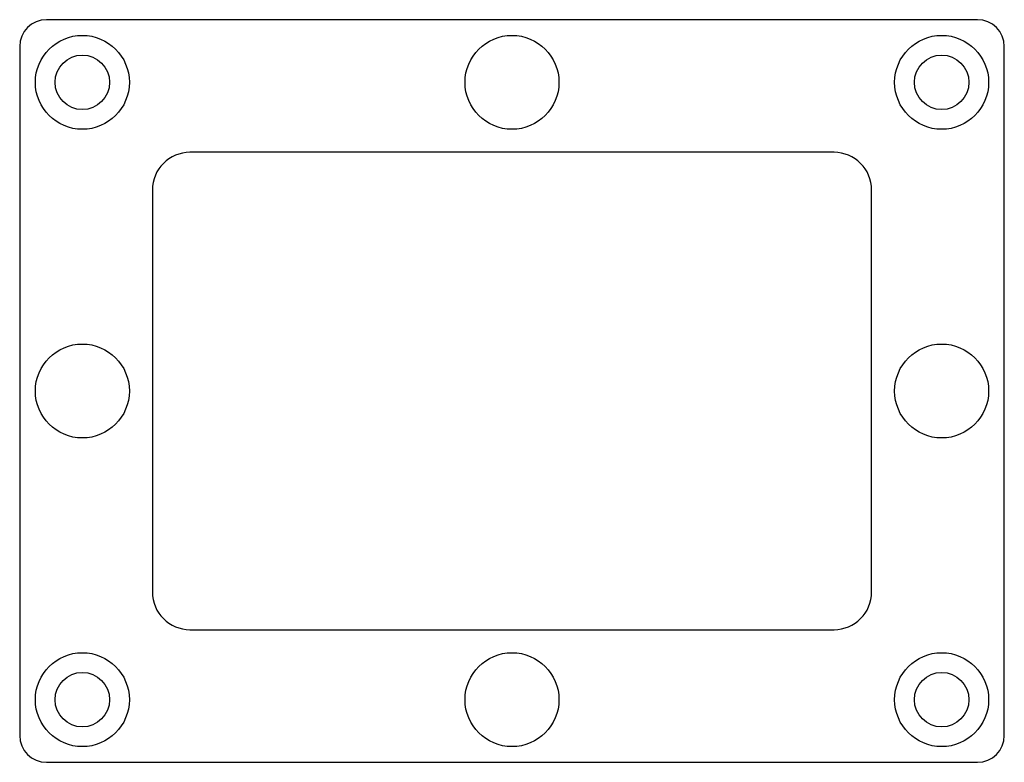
# Model space of a CAD drawing. Header units: millimetres. Extents: x -55 to 55, y -42 to 42.
import ezdxf

# ---------------------------------------------------------------- set-up
doc = ezdxf.new("R2010")
doc.units = ezdxf.units.MM

msp = doc.modelspace()

# ---------------------------------------------------------------- linework, layer by layer
at = {"layer": 'COUNTERBORE'}
for centre in [(-48, 34.5), (48, 34.5), (-48, -34.5), (48, -34.5)]:
    msp.add_circle(centre, 5.25, dxfattribs=at)
at = {"layer": 'HOLES'}
for centre, radius in [((0, 34.5), 5.25), ((-48, 34.5), 3.05), ((48, 34.5), 3.05), ((-48, 0), 5.25), ((48, 0), 5.25), ((0, -34.5), 5.25), ((-48, -34.5), 3.05), ((48, -34.5), 3.05)]:
    msp.add_circle(centre, radius, dxfattribs=at)
at = {"layer": 'OUTLINE'}
for p, q in [((52, 41.5), (-52, 41.5)), ((-55, 38.5), (-55, -38.5)), ((55, -38.5), (55, 38.5)), ((35.975, 26.675), (-35.975, 26.675)), ((-40.175, 22.475), (-40.175, -22.475)), ((40.175, -22.475), (40.175, 22.475)), ((-35.975, -26.675), (35.975, -26.675)), ((-52, -41.5), (52, -41.5))]:
    msp.add_line(p, q, dxfattribs=at)
for centre, radius, start, end in [((-52, 38.5), 3, 90, 180), ((52, 38.5), 3, 0, 90), ((-35.975, 22.475), 4.2, 90, 180), ((35.975, 22.475), 4.2, 0, 90), ((-35.975, -22.475), 4.2, 180, 270), ((35.975, -22.475), 4.2, 270, 360), ((-52, -38.5), 3, 180, 270), ((52, -38.5), 3, 270, 360)]:
    msp.add_arc(centre, radius, start, end, dxfattribs=at)

doc.saveas('drawing.dxf')
